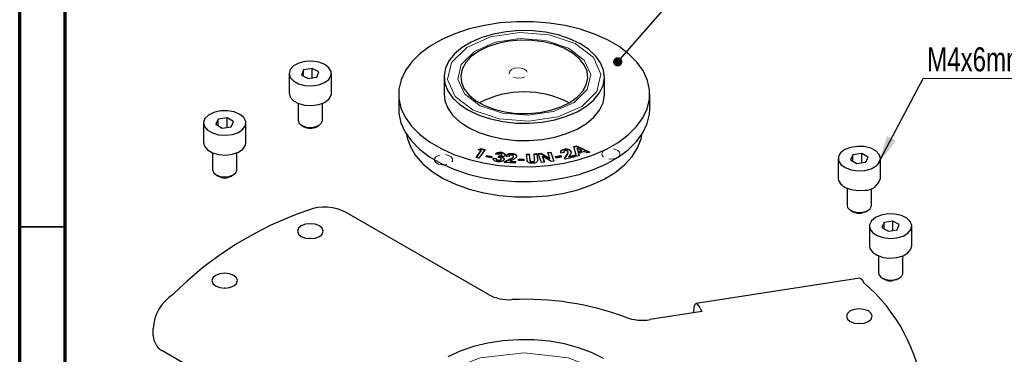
# Model space of a CAD drawing. Header units: millimetres. Extents: x 15 to 415, y 5 to 292.
# Tile 5 of 23: x 15 to 123, y 134 to 171. Entities that reach past the tile are written whole.
import ezdxf

# ---------------------------------------------------------------- set-up
doc = ezdxf.new("R2010")
doc.units = ezdxf.units.MM
doc.linetypes.add('HIDDEN', pattern=[1.905, 1.27, -0.635])
doc.styles.add('SLDTEXTSTYLE0', font='TXT', dxfattribs={"width": 0.75})
doc.dimstyles.new('SLDDIMSTYLE0', dxfattribs={"dimtxt": 0.18, "dimasz": 1.016, "dimexe": 0, "dimexo": 0.0625, "dimgap": 0, "dimtad": 0, "dimtih": 1, "dimtoh": 1, "dimdec": 0, "dimrnd": 1e-09, "dimzin": 0, "dimdsep": 46, "dimtxsty": 'Standard', "dimblk1": 'DOT', "dimblk2": 'DOT', "dimsah": 1, "dimcen": 0.09, "dimadec": 0, "dimazin": 0, "dimtfac": 1.016, "dimtdec": 0, "dimtofl": 0, "dimtmove": 0, "dimatfit": 3, "dimldrblk": 'DOT', "dimfxl": 1, "dimfrac": 2, "dimtolj": 1, "dimtzin": 0, "dimarcsym": 0})
doc.dimstyles.new('SLDDIMSTYLE1', dxfattribs={"dimtxt": 0.18, "dimasz": 3.302, "dimexe": 0, "dimexo": 0.0625, "dimgap": 0, "dimtad": 0, "dimtih": 1, "dimtoh": 1, "dimdec": 0, "dimrnd": 1e-09, "dimzin": 0, "dimdsep": 46, "dimtxsty": 'Standard', "dimsah": 1, "dimcen": 0.09, "dimadec": 0, "dimazin": 0, "dimtfac": 3.302, "dimtdec": 0, "dimtofl": 0, "dimtmove": 0, "dimatfit": 3, "dimfxl": 1, "dimfrac": 2, "dimtolj": 1, "dimtzin": 0, "dimarcsym": 0})

# ---------------------------------------------------------------- blocks, each defined once
blk = doc.blocks.new('SW_NOTE_0_4')
at = {"color": 0, "linetype": 'Continuous', "lineweight": 0}
blk.add_line((24.53, 0), (0, 0), dxfattribs=at)
at = {"color": 0, "linetype": 'Continuous', "lineweight": 0, "insert": (0.45, 3.44), "char_height": 2.646, "attachment_point": 1, "style": 'SLDTEXTSTYLE0'}
blk.add_mtext('M4x6mm CHC', dxfattribs=at)
blk = doc.blocks.new('_Dot')
at = {"color": 0, "linetype": 'ByBlock', "lineweight": -2}
blk.add_line((-0.5, 0), (-1, 0), dxfattribs=at)
at = {"color": 0, "linetype": 'ByBlock', "const_width": 0.5}
blk.add_lwpolyline([(-0.25, 0, 1), (0.25, 0, 1)], format="xyb", close=True, dxfattribs=at)

msp = doc.modelspace()

# ---------------------------------------------------------------- linework, layer by layer
at = {"color": 7, "linetype": 'Continuous', "lineweight": 70}
for p, q in [((15, 5), (15, 292)), ((20, 10), (20, 287))]:
    msp.add_line(p, q, dxfattribs=at)
at = {"color": 7, "linetype": 'Continuous', "lineweight": 25}
for p, q in [((44.6782, 165.3697), (44.6782, 163.192)), ((46.2799, 165.7631), (46.0554, 165.2007)), ((46.0554, 165.2007), (46.787, 164.8073)), ((47.2361, 165.9321), (46.2799, 165.7631)), ((46.2799, 165.08), (46.2799, 165.7631)), ((46.787, 164.8073), (47.7432, 164.9763)), ((47.9677, 165.5387), (47.2361, 165.9321)), ((47.2361, 164.8867), (47.2361, 165.9321)), ((47.7432, 164.9763), (47.9677, 165.5387)), ((49.3449, 163.192), (49.3449, 165.3697)), ((61.7484, 164.994), (61.7484, 163.0885)), ((79.4151, 163.0885), (79.4151, 164.994)), ((56.7484, 163.0885), (56.7484, 161.4552)), ((84.4151, 161.4552), (84.4151, 163.0885)), ((45.6782, 162.0869), (45.6782, 160.1976)), ((48.3449, 160.1976), (48.3449, 162.0869)), ((35.2501, 159.9283), (35.2501, 157.7506)), ((36.8786, 160.3377), (36.6167, 159.7807)), ((36.6167, 159.7807), (37.3216, 159.3713)), ((37.8453, 160.4853), (36.8786, 160.3377)), ((36.8786, 159.6286), (36.8786, 160.3377)), ((37.3216, 159.3713), (38.2883, 159.519)), ((38.5502, 160.076), (37.8453, 160.4853)), ((37.8453, 159.4513), (37.8453, 160.4853)), ((38.2883, 159.519), (38.5502, 160.076)), ((39.9168, 157.7506), (39.9168, 159.9283)), ((46.0682, 159.6538), (46.3041, 159.5175)), ((47.719, 159.5175), (47.9549, 159.6538)), ((76.0495, 157.3269), (76.3441, 157.4233)), ((76.3276, 156.2536), (76.0495, 157.3269)), ((76.0625, 157.2767), (76.3441, 157.3688)), ((76.3441, 157.4233), (77.7972, 156.7351)), ((76.3441, 157.3688), (76.3441, 157.4233)), ((76.3441, 157.3688), (77.7293, 156.7128)), ((36.2501, 156.6455), (36.2501, 154.7563)), ((38.9168, 154.7563), (38.9168, 156.6455)), ((65.2791, 156.1436), (65.8471, 156.9039)), ((65.3133, 156.135), (65.8471, 156.8495)), ((65.5167, 156.9861), (65.8168, 157.1076)), ((65.8471, 156.9039), (65.5167, 156.9861)), ((66.2737, 156.9939), (65.5823, 156.068)), ((65.6, 156.9654), (65.8168, 157.0531)), ((65.8168, 157.1076), (66.2737, 156.9939)), ((65.8168, 157.0531), (65.8168, 157.1076)), ((65.8168, 157.0531), (66.2395, 156.948)), ((65.8471, 156.8495), (65.8471, 156.9039)), ((66.3783, 156.1915), (66.4713, 156.357)), ((66.9517, 156.0839), (66.3783, 156.1915)), ((66.4059, 156.1863), (66.4713, 156.3025)), ((66.4713, 156.357), (67.0447, 156.2494)), ((66.4713, 156.3025), (66.4713, 156.357)), ((66.4713, 156.3025), (67.0171, 156.2002)), ((67.0447, 156.2494), (66.9517, 156.0839)), ((67.7402, 156.4636), (67.4265, 156.5049)), ((67.6328, 156.6091), (67.6328, 156.6635)), ((67.7115, 156.1622), (67.7751, 156.3238)), ((67.7309, 156.1573), (67.7751, 156.2694)), ((67.7751, 156.2694), (67.7751, 156.3238)), ((68.0628, 156.6501), (68.0628, 156.7045)), ((68.121, 156.3534), (68.121, 156.4079)), ((68.121, 156.3534), (68.1211, 156.3766)), ((68.1258, 156.3698), (68.1258, 156.4379)), ((68.1303, 156.147), (68.1303, 156.2015)), ((68.903, 156.251), (68.5803, 156.2732)), ((69.2488, 156.5258), (69.2488, 156.5802)), ((69.4015, 156.1985), (69.3984, 156.22)), ((69.4015, 156.1985), (69.4015, 156.253)), ((69.4035, 156.2135), (69.4035, 156.2815)), ((70.823, 156.5131), (71.139, 156.5242)), ((70.8869, 155.9069), (70.823, 156.5131)), ((70.8287, 156.4589), (71.139, 156.4698)), ((71.139, 156.5242), (71.2087, 155.8631)), ((71.139, 156.4698), (71.139, 156.5242)), ((71.139, 156.4698), (71.2087, 155.8086)), ((71.6582, 156.5424), (71.9742, 156.5535)), ((71.7253, 155.9055), (71.6582, 156.5424)), ((71.6639, 156.4882), (71.9742, 156.4991)), ((71.9742, 156.5535), (72.0381, 155.9473)), ((71.9742, 156.4991), (71.9742, 156.5535)), ((71.9742, 156.4991), (72.0381, 155.8929)), ((72.1318, 156.5686), (72.4452, 156.6051)), ((72.4782, 155.5758), (72.1318, 156.5686)), ((72.1501, 156.5163), (72.4452, 156.5507)), ((72.4452, 156.6051), (73.4112, 156.0376)), ((72.4452, 156.5507), (72.4452, 156.6051)), ((72.4452, 156.5507), (73.4112, 155.9831)), ((72.5784, 156.2651), (72.8056, 155.6138)), ((73.5424, 155.6996), (72.5784, 156.2651)), ((72.5784, 156.2107), (72.5784, 156.2651)), ((72.5784, 156.2107), (72.7873, 155.6117)), ((73.1831, 156.6909), (73.5104, 156.7287)), ((73.4112, 156.0376), (73.1831, 156.6909)), ((73.2013, 156.6386), (73.5104, 156.6743)), ((73.5104, 156.7287), (73.8568, 155.7359)), ((73.5104, 156.6743), (73.5104, 156.7287)), ((73.5104, 156.6743), (73.8386, 155.7338)), ((74.0145, 156.2348), (74.5932, 156.3399)), ((74.1054, 156.0678), (74.0145, 156.2348)), ((74.0415, 156.1853), (74.5932, 156.2855)), ((74.5932, 156.3399), (74.6841, 156.1729)), ((74.5932, 156.2855), (74.5932, 156.3399)), ((74.5932, 156.2855), (74.6571, 156.168)), ((74.9571, 156.6636), (74.6568, 156.5907)), ((74.9288, 156.7532), (74.9288, 156.6851)), ((74.9762, 156.9953), (74.9762, 157.0498)), ((75.0113, 156.0319), (75.2981, 156.4479)), ((75.0306, 156.0055), (75.2981, 156.3935)), ((76.1945, 156.2185), (75.0733, 155.9469)), ((75.4186, 156.6532), (75.4186, 156.7212)), ((75.5996, 156.3978), (75.4984, 156.2435)), ((75.4984, 156.2435), (76.0748, 156.3831)), ((75.4984, 156.1891), (76.0748, 156.3286)), ((75.4984, 156.1891), (75.4984, 156.2435)), ((75.6859, 156.8417), (75.6859, 156.8961)), ((76.0748, 156.3831), (76.1945, 156.2185)), ((76.0748, 156.3286), (76.0748, 156.3831)), ((76.0748, 156.3286), (76.1608, 156.2104)), ((76.6294, 156.3525), (76.3276, 156.2536)), ((76.4286, 157.088), (76.4286, 157.1424)), ((76.4286, 157.1424), (76.5227, 156.7735)), ((76.9282, 156.9062), (76.4286, 157.1424)), ((76.4286, 157.088), (76.5227, 156.7191)), ((76.5227, 156.7735), (76.9282, 156.9062)), ((76.5227, 156.7191), (76.9282, 156.8518)), ((76.5227, 156.7191), (76.5227, 156.7735)), ((77.1976, 156.7784), (76.5752, 156.5745)), ((76.5752, 156.5745), (76.6294, 156.3525)), ((76.5752, 156.5201), (76.5752, 156.5745)), ((76.5752, 156.5201), (76.6171, 156.3485)), ((76.9282, 156.8518), (76.9282, 156.9062)), ((77.4954, 156.6362), (77.1976, 156.7784)), ((77.7972, 156.7351), (77.4954, 156.6362)), ((106.7885, 156.4258), (106.5266, 155.8688)), ((107.7552, 156.5735), (106.7885, 156.4258)), ((106.7885, 155.7168), (106.7885, 156.4258)), ((108.4601, 156.1641), (107.7552, 156.5735)), ((107.7552, 155.5394), (107.7552, 156.5735)), ((65.5823, 156.068), (65.2791, 156.1436)), ((67.1816, 156.0674), (67.505, 156.0251)), ((67.1816, 156.013), (67.1816, 156.0674)), ((67.1816, 156.013), (67.5038, 155.9708)), ((67.5038, 156.0074), (67.5038, 155.9394)), ((67.7191, 155.783), (67.7191, 155.8375)), ((68.0416, 155.8942), (68.0416, 155.9487)), ((68.0416, 155.8942), (68.0424, 155.9255)), ((68.048, 155.9187), (68.048, 155.9867)), ((68.3921, 155.5966), (68.4111, 155.688)), ((69.5956, 155.5137), (68.3921, 155.5966)), ((68.4033, 155.5959), (68.4111, 155.6336)), ((68.4111, 155.688), (69.0139, 155.9672)), ((68.4111, 155.6336), (69.0139, 155.9128)), ((68.4111, 155.6336), (68.4111, 155.688)), ((69.2329, 155.838), (69.0131, 155.7329)), ((69.0131, 155.7329), (69.6322, 155.6902)), ((69.0131, 155.6784), (69.0131, 155.7329)), ((69.0131, 155.6784), (69.621, 155.6366)), ((69.6322, 155.6902), (69.5956, 155.5137)), ((69.9317, 155.7895), (69.9401, 155.9649)), ((70.5399, 155.7796), (69.9317, 155.7895)), ((69.9343, 155.7894), (69.9401, 155.9104)), ((69.9401, 155.9649), (70.5483, 155.9549)), ((69.9401, 155.9104), (69.9401, 155.9649)), ((69.9401, 155.9104), (70.5457, 155.9005)), ((70.5483, 155.9549), (70.5399, 155.7796)), ((71.4832, 155.6189), (71.4832, 155.6733)), ((71.729, 155.7869), (71.729, 155.855)), ((72.8056, 155.6138), (72.4782, 155.5758)), ((73.4112, 155.9831), (73.4112, 156.0376)), ((73.8568, 155.7359), (73.5424, 155.6996)), ((74.6841, 156.1729), (74.1054, 156.0678)), ((75.0733, 155.9469), (75.0113, 156.0319)), ((105.16, 156.0165), (105.16, 153.8388)), ((106.5266, 155.8688), (107.2315, 155.4595)), ((107.2315, 155.4595), (108.1982, 155.6071)), ((108.1982, 155.6071), (108.4601, 156.1641)), ((109.8267, 153.8388), (109.8267, 156.0165)), ((36.6401, 154.2124), (36.876, 154.0762)), ((38.2909, 154.0762), (38.5268, 154.2124)), ((106.16, 152.7336), (106.16, 150.8444)), ((108.8267, 150.8444), (108.8267, 152.7336)), ((66.6305, 141.0583), (50.972, 150.0955)), ((106.55, 150.3006), (106.7859, 150.1643)), ((108.2008, 150.1643), (108.4367, 150.3006)), ((110.2126, 148.9768), (109.9881, 148.4144)), ((111.1688, 149.1458), (110.2126, 148.9768)), ((110.2126, 148.2937), (110.2126, 148.9768)), ((111.9004, 148.7524), (111.1688, 149.1458)), ((111.1688, 148.1004), (111.1688, 149.1458)), ((111.6759, 148.19), (111.9004, 148.7524)), ((108.6109, 148.5834), (108.6109, 146.4057)), ((109.9881, 148.4144), (110.7198, 148.021)), ((110.7198, 148.021), (111.6759, 148.19)), ((113.2776, 146.4057), (113.2776, 148.5834)), ((109.6109, 145.3005), (109.6109, 143.4113)), ((112.2776, 143.4113), (112.2776, 145.3005)), ((107.5465, 142.8539), (89.5158, 140.0656)), ((110.001, 142.8675), (110.2368, 142.7312)), ((111.6518, 142.7312), (111.8876, 142.8675)), ((90.1469, 139.1791), (84.4645, 138.3003)), ((89.9743, 139.5507), (90.1469, 139.1791)), ((107.5627, 137.8583), (107.424, 137.8583)), ((29.7082, 136.5196), (29.7082, 137.3362)), ((41.9647, 128.3569), (30.651, 134.8866))]:
    msp.add_line(p, q, dxfattribs=at)
at = {"color": 7, "linetype": 'Continuous', "lineweight": 35}
for p, q in [((15, 148.5), (20, 148.5)), ((20, 148.5), (15, 148.5))]:
    msp.add_line(p, q, dxfattribs=at)
at = {"color": 7, "linetype": 'Continuous', "lineweight": 25, "flags": 128}
for points in [[(71.4215, 155.1193), (73.2166, 155.2508), (74.9666, 155.5163), (76.6416, 155.9114), (78.2129, 156.4293), (79.6537, 157.0612), (80.9392, 157.7961), (82.0475, 158.6217), (82.9596, 159.5236), (83.6599, 160.4866), (84.1364, 161.494), (84.3811, 162.5288), (84.3896, 163.5731), (84.1619, 164.6092), (83.7018, 165.6192), (83.0172, 166.5859), (82.1198, 167.4927), (81.025, 168.3243), (79.7516, 169.0662), (78.3212, 169.7058), (76.7584, 170.2322), (75.09, 170.6364), (73.3444, 170.9115), (71.5515, 171.0527), (69.742, 171.0576), (67.9469, 170.9261), (66.1969, 170.6606), (64.5219, 170.2655), (62.9506, 169.7476), (61.5099, 169.1157), (60.2244, 168.3808), (59.1161, 167.5552), (58.204, 166.6533), (57.5037, 165.6903), (57.0271, 164.6829), (56.7825, 163.6481), (56.774, 162.6038), (57.0017, 161.5678), (57.4618, 160.5578), (58.1464, 159.591), (59.0437, 158.6842), (60.1385, 157.8527), (61.412, 157.1107), (62.8423, 156.4711), (64.4051, 155.9447), (66.0736, 155.5405), (67.8192, 155.2654), (69.6121, 155.1243), (71.4215, 155.1193)], [(71.118, 159.9052), (72.5619, 160.0256), (73.9518, 160.2815), (75.2498, 160.6659), (76.4205, 161.1683), (77.4319, 161.7752), (78.2564, 162.4698), (78.8716, 163.2333), (79.2607, 164.0448), (79.413, 164.8822), (79.3244, 165.7226), (78.9974, 166.5432), (78.4408, 167.3215), (77.6698, 168.0363), (76.7055, 168.6681), (75.5742, 169.1998), (74.3066, 169.6166), (72.9375, 169.9074), (71.5041, 170.0642), (70.0455, 170.0827), (68.6016, 169.9623), (67.2117, 169.7065), (65.9137, 169.3221), (64.7431, 168.8196), (63.7317, 168.2128), (62.9072, 167.5181), (62.292, 166.7547), (61.9029, 165.9432), (61.7506, 165.1058), (61.8391, 164.2653), (62.1662, 163.4447), (62.7228, 162.6664), (63.4937, 161.9516), (64.458, 161.3198), (65.5894, 160.7882), (66.8569, 160.3713), (68.2261, 160.0805), (69.6594, 159.9237), (71.118, 159.9052)], [(71.0067, 160.9614), (72.2833, 161.0751), (73.502, 161.3223), (74.6213, 161.6945), (75.603, 162.1791), (76.4137, 162.7595), (77.0258, 163.416), (77.4184, 164.1263), (77.5783, 164.8661), (77.4999, 165.6102), (77.1858, 166.3334), (76.647, 167.011), (75.9015, 167.6198), (74.9749, 168.1393), (73.8987, 168.5516), (72.7096, 168.8428), (71.4479, 169.0029), (70.1568, 169.0265), (68.8802, 168.9128), (67.6615, 168.6656), (66.5423, 168.2934), (65.5606, 167.8088), (64.7499, 167.2284), (64.1378, 166.5719), (63.7451, 165.8616), (63.5853, 165.1218), (63.6637, 164.3777), (63.9777, 163.6545), (64.5166, 162.977), (65.262, 162.3681), (66.1886, 161.8486), (67.2648, 161.4363), (68.454, 161.1451), (69.7156, 160.985), (71.0067, 160.9614)], [(48.6021, 166.355), (47.9616, 166.5997), (47.2181, 166.7111), (46.4523, 166.6771), (45.747, 166.5015), (45.1788, 166.2032), (44.8092, 165.8146), (44.6783, 165.3778), (44.8002, 164.9401), (45.1617, 164.5489), (45.7237, 164.2467), (46.4252, 164.0662), (47.1903, 164.027), (47.9361, 164.1333), (48.5816, 164.3735), (49.057, 164.7217), (49.3107, 165.1401), (49.3153, 165.5834), (49.0703, 166.0036), (48.6021, 166.355)], [(44.6782, 163.192), (44.8002, 162.7624), (45.1617, 162.3712), (45.7237, 162.069), (46.4252, 161.8885), (47.1903, 161.8493), (47.9361, 161.9555), (48.5816, 162.1958), (49.057, 162.544), (49.3107, 162.9624), (49.3449, 163.192)], [(61.7484, 163.0885), (61.8391, 162.3598), (62.1662, 161.5392), (62.7228, 160.7609), (63.4937, 160.0461), (64.458, 159.4143), (65.5894, 158.8827), (66.8569, 158.4658), (68.2261, 158.175), (69.6594, 158.0182), (71.118, 157.9997)], [(71.118, 157.9997), (72.5619, 158.1201), (73.9518, 158.376), (75.2498, 158.7604), (76.4205, 159.2628), (77.4319, 159.8697), (78.2564, 160.5643), (78.8716, 161.3278), (79.2607, 162.1393), (79.413, 162.9767), (79.4151, 163.0885)], [(39.2385, 160.8776), (38.6148, 161.1363), (37.8793, 161.2641), (37.1118, 161.2472), (36.3954, 161.0874), (35.8077, 160.8019), (35.4124, 160.4218), (35.2524, 159.9882), (35.345, 159.5481), (35.6802, 159.1493), (36.2217, 158.8348), (36.9107, 158.6389), (37.6726, 158.5826), (38.4248, 158.6723), (39.0859, 158.898), (39.5842, 159.2354), (39.8656, 159.6478), (39.8998, 160.0907), (39.6829, 160.516), (39.2385, 160.8776)], [(56.7484, 161.4552), (56.774, 160.9705), (57.0017, 159.9345), (57.4618, 158.9245), (58.1464, 157.9578), (59.0437, 157.0509), (60.1385, 156.2194), (61.412, 155.4775), (62.8423, 154.8378), (64.4051, 154.3114), (66.0736, 153.9072), (67.8192, 153.6322), (69.6121, 153.491), (71.4215, 153.4861)], [(71.4215, 153.4861), (73.2166, 153.6175), (74.9666, 153.883), (76.6416, 154.2781), (78.2129, 154.796), (79.6537, 155.4279), (80.9392, 156.1629), (82.0475, 156.9884), (82.9596, 157.8903), (83.6599, 158.8533), (84.1364, 159.8608), (84.3811, 160.8955), (84.4151, 161.4552)], [(45.6782, 160.1976), (45.679, 160.1704), (45.7985, 159.8782), (46.1027, 159.6346), (46.5452, 159.4767), (47.0587, 159.4286), (47.565, 159.4976), (47.9871, 159.6731), (48.2607, 159.9285), (48.3449, 160.1976)], [(57.6264, 158.6562), (57.6899, 158.312), (58.0377, 157.3078), (58.6192, 156.3404), (59.4236, 155.4276), (60.4358, 154.5866), (61.6371, 153.8329), (63.0049, 153.1807), (64.5139, 152.642), (66.1359, 152.227), (67.8408, 151.9432), (69.5967, 151.7962), (71.3709, 151.7884)], [(71.3709, 151.7884), (73.1305, 151.9202), (74.8426, 152.189), (76.4753, 152.5899), (77.9982, 153.1153), (79.3829, 153.7556), (80.6038, 154.4987), (81.6379, 155.3308), (82.4661, 156.2364), (83.0728, 157.1987), (83.447, 158.1997), (83.5371, 158.6562)], [(35.2501, 157.7506), (35.345, 157.3704), (35.6802, 156.9715), (36.2217, 156.6571), (36.9107, 156.4611), (37.6726, 156.4049), (38.4248, 156.4945), (39.0859, 156.7203), (39.5842, 157.0577), (39.8656, 157.4701), (39.9168, 157.7506)], [(108.0902, 154.7146), (108.7903, 154.897), (109.3498, 155.2007), (109.7082, 155.5928), (109.8265, 156.0308), (109.6921, 156.4673), (109.3193, 156.8549), (108.7487, 157.1516), (108.042, 157.3254), (107.2759, 157.3573), (106.5334, 157.2439), (105.8948, 156.9975), (105.4295, 156.6448), (105.1879, 156.224), (105.1961, 155.7807), (105.4532, 155.363), (105.9314, 155.016), (106.5788, 154.7775), (107.3254, 154.6733), (108.0902, 154.7146)], [(36.2501, 154.7563), (36.35, 154.464), (36.6377, 154.2138), (37.0693, 154.0462), (37.5793, 153.9867), (38.0898, 154.0444), (38.5233, 154.2104), (38.8137, 154.4596), (38.9168, 154.7539), (38.9168, 154.7563)], [(105.16, 153.8388), (105.1961, 153.603), (105.4532, 153.1852), (105.9314, 152.8383), (106.5788, 152.5998), (107.3254, 152.4956), (108.0902, 152.5369)], [(106.16, 150.8444), (106.2044, 150.6476), (106.433, 150.3779), (106.8231, 150.1792), (107.3152, 150.0818), (107.8344, 150.1005)], [(107.8344, 150.1005), (108.3017, 150.2324), (108.6459, 150.4576), (108.8147, 150.7416), (108.8267, 150.8444)], [(108.2008, 150.1643), (108.0996, 150.1132), (107.7491, 150.0142)], [(111.6275, 147.2958), (112.3149, 147.4936), (112.8538, 147.8095), (113.1857, 148.2092), (113.2748, 148.6496), (113.1113, 149.0827), (112.713, 149.4618), (112.123, 149.7456), (111.4053, 149.9035), (110.6376, 149.9184), (109.9031, 149.7886), (109.2815, 149.5282), (108.8401, 149.1654), (108.6267, 148.7395), (108.6644, 148.2968), (108.9492, 147.8851), (109.4502, 147.549), (110.1131, 147.3251), (110.866, 147.2375), (111.6275, 147.2958)], [(48.0133, 148.6063), (47.5537, 148.7836), (47.0115, 148.8458), (46.4694, 148.7836), (46.0098, 148.6063), (45.7027, 148.3411), (45.5949, 148.0282), (45.7027, 147.7153), (46.0098, 147.45), (46.4694, 147.2728), (47.0115, 147.2106), (47.5537, 147.2728), (48.0133, 147.45), (48.3204, 147.7153), (48.4282, 148.0282), (48.3204, 148.3411), (48.0133, 148.6063)], [(47.0809, 147.2115), (47.0115, 147.2125), (46.9422, 147.2115)], [(108.6109, 146.4057), (108.6644, 146.1191), (108.9492, 145.7074), (109.4502, 145.3713), (110.1131, 145.1474), (110.866, 145.0598), (111.6275, 145.118)], [(111.6275, 145.118), (112.3149, 145.3158), (112.8538, 145.6318), (113.1857, 146.0315), (113.2776, 146.4057)], [(38.5852, 143.165), (38.1256, 143.3422), (37.5835, 143.4044), (37.0413, 143.3422), (36.5817, 143.165), (36.2746, 142.8997), (36.1668, 142.5868), (36.2746, 142.2739), (36.5817, 142.0087), (37.0413, 141.8314), (37.5835, 141.7692), (38.1256, 141.8314), (38.5852, 142.0087), (38.8923, 142.2739), (39.0001, 142.5868), (38.8923, 142.8997), (38.5852, 143.165)], [(109.6109, 143.4113), (109.6694, 143.186), (109.9158, 142.9216), (110.3188, 142.7317), (110.8171, 142.6453), (111.3347, 142.6755)], [(111.3347, 142.6755), (111.7928, 142.8178), (112.1218, 143.0504), (112.2715, 143.3379), (112.2776, 143.4113)], [(107.5465, 142.8539), (107.5736, 142.8554), (107.7078, 142.7926), (107.8535, 142.6183), (108.0049, 142.3391)], [(111.6518, 142.7312), (111.5807, 142.694), (111.2371, 142.5873)], [(37.6528, 141.7702), (37.5835, 141.7712), (37.5141, 141.7702)], [(89.9743, 139.5507), (89.8229, 139.8299), (89.6772, 140.0043), (89.543, 140.067), (89.4253, 140.0158), (89.3287, 139.8525), (89.257, 139.5835), (89.2128, 139.2191), (89.2026, 139.0331)], [(108.4951, 139.2531), (108.0355, 139.4303), (107.4933, 139.4926), (106.9512, 139.4303), (106.4916, 139.2531), (106.1845, 138.9878), (106.0767, 138.6749), (106.1845, 138.3621), (106.4916, 138.0968), (106.9512, 137.9196), (107.4933, 137.8573), (108.0355, 137.9196), (108.4951, 138.0968), (108.8022, 138.3621), (108.91, 138.6749), (108.8022, 138.9878), (108.4951, 139.2531)], [(79.3028, 134.0166), (78.0042, 134.6682), (76.5611, 135.209), (75.0016, 135.6287), (73.3562, 135.9191), (71.6567, 136.0744), (69.9363, 136.0917), (68.2285, 135.9707), (66.5664, 135.7137), (64.9826, 135.3257), (63.5077, 134.8142), (62.1705, 134.1892)]]:
    msp.add_lwpolyline(points, dxfattribs=at)
at = {"color": 7, "linetype": 'Continuous', "lineweight": 0, "flags": 128}
for points in [[(71.0957, 160.1165), (67.8225, 160.3742), (64.9694, 161.3353), (62.9707, 162.8534), (62.1307, 164.6973), (62.5773, 166.5864), (64.2425, 168.2331), (66.8729, 169.3866), (70.0678, 169.8714), (73.341, 169.6137), (76.1941, 168.6526), (78.1928, 167.1345), (79.0328, 165.2906), (78.5862, 163.4015), (76.921, 161.7548), (74.2907, 160.6013), (71.0957, 160.1165)], [(71.0269, 160.7694), (68.1919, 160.9926), (65.7207, 161.825), (63.9895, 163.1399), (63.262, 164.737), (63.6488, 166.3733), (65.0911, 167.7995), (67.3693, 168.7987), (70.1366, 169.2186), (72.9717, 168.9953), (75.4429, 168.1629), (77.174, 166.848), (77.9016, 165.2509), (77.5148, 163.6146), (76.0724, 162.1884), (73.7942, 161.1893), (71.0269, 160.7694)], [(61.6251, 132.5194), (58.8793, 130.1477), (57.9151, 127.3501), (58.8793, 124.5525), (61.6251, 122.1808), (65.7345, 120.5961), (70.5818, 120.0396), (75.4291, 120.5961), (79.5385, 122.1808), (82.2842, 124.5525), (83.2484, 127.3501), (82.2842, 130.1477), (79.5385, 132.5194), (75.4291, 134.1041), (70.5818, 134.6606), (65.7345, 134.1041), (61.6251, 132.5194)]]:
    msp.add_lwpolyline(points, dxfattribs=at)
at = {"color": 7, "linetype": 'HIDDEN', "lineweight": 0, "flags": 128}
for points in [[(69.8736, 165.9984), (69.4962, 165.9412), (69.1855, 165.8049), (68.9888, 165.6104), (68.9361, 165.3873), (69.0353, 165.1695), (69.2714, 164.9902), (69.6084, 164.8767), (69.995, 164.8462), (70.3723, 164.9035), (70.683, 165.0398), (70.8797, 165.2342), (70.9324, 165.4574), (70.8332, 165.6752), (70.5971, 165.8545), (70.2601, 165.968), (69.8736, 165.9984)], [(60.8509, 155.563), (61.1255, 155.403), (61.4853, 155.3159), (61.8754, 155.3148), (62.2366, 155.4), (62.5138, 155.5585), (62.6648, 155.7661), (62.6667, 155.9913), (62.519, 156.1998), (62.2444, 156.3598), (61.8847, 156.4469), (61.4945, 156.448), (61.1333, 156.3628), (60.8561, 156.2043), (60.7051, 155.9967), (60.7033, 155.7715), (60.8509, 155.563)], [(81.0209, 156.271), (81.1236, 156.4882), (81.0745, 156.7116), (80.881, 156.9072), (80.5726, 157.0451), (80.1962, 157.1044), (79.8091, 157.0761), (79.4703, 156.9644), (79.2313, 156.7864), (79.1286, 156.5691), (79.1777, 156.3457), (79.3712, 156.1502), (79.6796, 156.0123), (80.056, 155.953), (80.4431, 155.9813), (80.7819, 156.093), (81.0209, 156.271)]]:
    msp.add_lwpolyline(points, dxfattribs=at)
at = {"color": 7, "linetype": 'Continuous', "lineweight": 25}
for centre, radius, start, end in [((70.5818, 152.6582), 10.691, 62.436149, 117.563851), ((47.0115, 160.8303), 1.4913, 241.678289, 298.321711), ((37.5835, 155.3993), 1.5004, 241.86574, 298.13426), ((108.1369, 154.2836), 1.7473, 268.466594, 345.252017), ((59.3316, 113.5921), 38.8347, 108.803329, 135.087418), ((48.5958, 145.4441), 5.2232, 62.939339, 109.940673), ((107.4887, 151.509), 1.5173, 242.4061, 279.884978), ((95.6474, 127.8728), 19.0258, 6.95725, 49.494919), ((110.9432, 144.0921), 1.5333, 242.568676, 281.051494), ((34.3133, 137.1269), 4.6099, 122.602293, 177.397706), ((68.9221, 145.399), 4.9085, 242.169637, 273.424795), ((70.7333, 108.8463), 31.6894, 69.672494, 92.745702), ((83.6057, 143.6577), 5.4258, 249.907856, 279.107393), ((31.7549, 136.6126), 2.0489, 182.602294, 237.397707)]:
    msp.add_arc(centre, radius, start, end, dxfattribs=at)
for points, knots in [([(67.4265, 156.5049), (67.4529, 156.5399), (67.5001, 156.6026), (67.5922, 156.6449), (67.6328, 156.6635)], [0, 0, 0, 0, 0.56005698, 1, 1, 1, 1]), ([(67.4722, 156.4988), (67.4864, 156.5164), (67.5224, 156.5611), (67.5911, 156.5909), (67.6328, 156.6091)], [0, 0, 0, 0, 0.3937371, 1, 1, 1, 1]), ([(67.6328, 156.6635), (67.7095, 156.6852), (67.8467, 156.7241), (67.9967, 156.7105), (68.0628, 156.7045)], [0, 0, 0, 0, 0.558802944, 1, 1, 1, 1]), ([(67.6328, 156.6091), (67.7095, 156.6308), (67.8467, 156.6696), (67.9967, 156.6561), (68.0628, 156.6501)], [0, 0, 0, 0, 0.558802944, 1, 1, 1, 1]), ([(67.9805, 156.5249), (67.9543, 156.5268), (67.9017, 156.5306), (67.8312, 156.5158), (67.7754, 156.4931), (67.752, 156.4734), (67.7402, 156.4636)], [0, 0, 0, 0, 0.27973475, 0.55965644, 0.779889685, 1, 1, 1, 1]), ([(67.7751, 156.3238), (67.8138, 156.321), (67.8907, 156.3152), (67.9999, 156.3244), (68.0864, 156.3583), (68.1095, 156.3914), (68.121, 156.4079)], [0, 0, 0, 0, 0.28145156, 0.56112514, 0.78085081, 1, 1, 1, 1]), ([(67.7751, 156.2694), (67.8138, 156.2665), (67.8907, 156.2608), (67.9999, 156.2699), (68.0864, 156.3039), (68.1095, 156.3369), (68.121, 156.3534)], [0, 0, 0, 0, 0.28145156, 0.56112514, 0.78085081, 1, 1, 1, 1]), ([(68.121, 156.4079), (68.1237, 156.4229), (68.1293, 156.4529), (68.0917, 156.4907), (68.0392, 156.515), (68.0001, 156.5216), (67.9805, 156.5249)], [0, 0, 0, 0, 0.279387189, 0.558760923, 0.779177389, 1, 1, 1, 1]), ([(68.0628, 156.7045), (68.1316, 156.6916), (68.2691, 156.6656), (68.4037, 156.5758), (68.4766, 156.4757), (68.4632, 156.4105), (68.4565, 156.378)], [0, 0, 0, 0, 0.28011966, 0.55984514, 0.78001708, 1, 1, 1, 1]), ([(68.0628, 156.6501), (68.1311, 156.6371), (68.2676, 156.6111), (68.4072, 156.5231), (68.4436, 156.4541), (68.4592, 156.4246)], [0, 0, 0, 0, 0.36411237, 0.72771237, 1, 1, 1, 1]), ([(68.4565, 156.378), (68.4427, 156.3537), (68.4151, 156.3052), (68.3049, 156.2359), (68.1965, 156.2145), (68.1303, 156.2015)], [0, 0, 0, 0, 0.28037593, 0.56082128, 1, 1, 1, 1]), ([(68.1303, 156.2015), (68.1776, 156.1831), (68.2722, 156.1464), (68.3536, 156.0656), (68.3843, 155.9822), (68.3703, 155.9313), (68.3633, 155.9058)], [0, 0, 0, 0, 0.28000239, 0.55959939, 0.77967403, 1, 1, 1, 1]), ([(68.5803, 156.2732), (68.6014, 156.3237), (68.6435, 156.4245), (68.8209, 156.5332), (69.0374, 156.5858), (69.1783, 156.5821), (69.2488, 156.5802)], [0, 0, 0, 0, 0.28039107, 0.55947838, 0.77952221, 1, 1, 1, 1]), ([(68.5803, 156.2187), (68.6014, 156.2693), (68.6435, 156.3701), (68.8209, 156.4787), (69.0374, 156.5314), (69.1783, 156.5276), (69.2488, 156.5258)], [0, 0, 0, 0, 0.28039107, 0.55947838, 0.77952221, 1, 1, 1, 1]), ([(69.1903, 156.4031), (69.1493, 156.4026), (69.0671, 156.4017), (68.946, 156.3462), (68.9193, 156.2871), (68.903, 156.251)], [0, 0, 0, 0, 0.28001755, 0.56034535, 1, 1, 1, 1]), ([(69.0139, 155.9672), (69.1073, 156.011), (69.2374, 156.072), (69.3653, 156.1736), (69.3895, 156.2265), (69.4015, 156.253)], [0, 0, 0, 0, 0.56041093, 0.78052413, 1, 1, 1, 1]), ([(69.0139, 155.9128), (69.1073, 155.9566), (69.2374, 156.0175), (69.3653, 156.1191), (69.3895, 156.1721), (69.4015, 156.1985)], [0, 0, 0, 0, 0.56041093, 0.78052413, 1, 1, 1, 1]), ([(69.4015, 156.253), (69.4021, 156.2735), (69.4031, 156.3144), (69.3471, 156.3637), (69.2722, 156.3943), (69.2176, 156.4001), (69.1903, 156.4031)], [0, 0, 0, 0, 0.27973821, 0.55906343, 0.77932505, 1, 1, 1, 1]), ([(69.733, 156.2454), (69.7124, 156.199), (69.6712, 156.106), (69.4923, 155.9668), (69.3313, 155.8869), (69.2329, 155.838)], [0, 0, 0, 0, 0.27928157, 0.55935637, 1, 1, 1, 1]), ([(69.2488, 156.5802), (69.3265, 156.5707), (69.4817, 156.5518), (69.6453, 156.4604), (69.732, 156.3528), (69.7326, 156.2812), (69.733, 156.2454)], [0, 0, 0, 0, 0.28005662, 0.55931029, 0.77985727, 1, 1, 1, 1]), ([(69.2488, 156.5258), (69.3265, 156.5163), (69.4817, 156.4973), (69.6453, 156.406), (69.732, 156.2984), (69.7326, 156.2267), (69.733, 156.191)], [0, 0, 0, 0, 0.28005662, 0.55931029, 0.77985727, 1, 1, 1, 1]), ([(74.627, 156.6241), (74.6178, 156.6452), (74.5868, 156.7163), (74.6456, 156.832), (74.7865, 156.9397), (74.9129, 156.9768), (74.9762, 156.9953)], [0, 0, 0, 0, 0.140639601, 0.47389018, 0.736673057, 1, 1, 1, 1]), ([(74.6568, 156.5907), (74.6318, 156.6408), (74.582, 156.7408), (74.6434, 156.8863), (74.7869, 156.9942), (74.9131, 157.0312), (74.9762, 157.0498)], [0, 0, 0, 0, 0.28035898, 0.55942791, 0.77948615, 1, 1, 1, 1]), ([(75.0774, 156.8786), (75.0418, 156.8665), (74.9705, 156.8422), (74.9276, 156.7775), (74.9273, 156.7165), (74.9472, 156.6812), (74.9571, 156.6636)], [0, 0, 0, 0, 0.27875967, 0.55820207, 0.7788525, 1, 1, 1, 1]), ([(74.9326, 156.6919), (74.9306, 156.682), (74.9282, 156.6705), (74.9337, 156.6596), (74.9344, 156.6581)], [0, 0, 0, 0, 0.86071933, 1, 1, 1, 1]), ([(74.9762, 157.0498), (75.0521, 157.0637), (75.2038, 157.0916), (75.4252, 157.0589), (75.5931, 156.9897), (75.655, 156.9273), (75.6859, 156.8961)], [0, 0, 0, 0, 0.280022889, 0.559317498, 0.779848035, 1, 1, 1, 1]), ([(74.9762, 156.9953), (75.0521, 157.0093), (75.2038, 157.0371), (75.4252, 157.0044), (75.5931, 156.9352), (75.655, 156.8728), (75.6859, 156.8417)], [0, 0, 0, 0, 0.280022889, 0.559317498, 0.779848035, 1, 1, 1, 1]), ([(75.3904, 156.8081), (75.3732, 156.8261), (75.3389, 156.8621), (75.2479, 156.8892), (75.1563, 156.8944), (75.1037, 156.8839), (75.0774, 156.8786)], [0, 0, 0, 0, 0.279716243, 0.559126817, 0.779402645, 1, 1, 1, 1]), ([(75.2981, 156.4479), (75.342, 156.5128), (75.4031, 156.6033), (75.4268, 156.7285), (75.4025, 156.7816), (75.3904, 156.8081)], [0, 0, 0, 0, 0.56040706, 0.78049709, 1, 1, 1, 1]), ([(75.2981, 156.3935), (75.3451, 156.4585), (75.4076, 156.5448), (75.4146, 156.6373), (75.4164, 156.6601)], [0, 0, 0, 0, 0.75331293, 1, 1, 1, 1]), ([(75.6859, 156.8961), (75.7079, 156.8498), (75.7519, 156.7569), (75.7155, 156.5843), (75.6436, 156.4686), (75.5996, 156.3978)], [0, 0, 0, 0, 0.27926383, 0.55931829, 1, 1, 1, 1]), ([(75.6859, 156.8417), (75.7099, 156.7953), (75.7487, 156.7202), (75.7298, 156.6431), (75.7227, 156.6137)], [0, 0, 0, 0, 0.61786623, 1, 1, 1, 1]), ([(67.6338, 155.6667), (67.5507, 155.6822), (67.3849, 155.7132), (67.2237, 155.8248), (67.1603, 155.95), (67.1745, 156.0283), (67.1816, 156.0674)], [0, 0, 0, 0, 0.27996665, 0.55904727, 0.77928218, 1, 1, 1, 1]), ([(67.505, 156.0251), (67.5043, 156.0018), (67.5028, 155.9553), (67.5487, 155.8941), (67.6282, 155.8536), (67.6888, 155.8428), (67.7191, 155.8375)], [0, 0, 0, 0, 0.28056681, 0.55951902, 0.77961048, 1, 1, 1, 1]), ([(67.5073, 155.9463), (67.5072, 155.9312), (67.5069, 155.893), (67.5492, 155.8397), (67.6281, 155.7991), (67.6888, 155.7884), (67.7191, 155.783)], [0, 0, 0, 0, 0.20194843, 0.51138405, 0.75552671, 1, 1, 1, 1]), ([(68.3633, 155.9058), (68.3326, 155.8579), (68.2712, 155.762), (68.0597, 155.6796), (67.8386, 155.6481), (67.7021, 155.6605), (67.6338, 155.6667)], [0, 0, 0, 0, 0.279175, 0.55879159, 0.77920788, 1, 1, 1, 1]), ([(68.0416, 155.9487), (68.0453, 155.9687), (68.0528, 156.0086), (68.0063, 156.0641), (67.9035, 156.1283), (67.7906, 156.1483), (67.7115, 156.1622)], [0, 0, 0, 0, 0.18654715, 0.37329645, 0.56044027, 1, 1, 1, 1]), ([(67.7191, 155.8375), (67.7584, 155.8346), (67.8368, 155.8288), (67.9399, 155.8558), (68.0129, 155.8976), (68.032, 155.9317), (68.0416, 155.9487)], [0, 0, 0, 0, 0.27992647, 0.5595475, 0.77973215, 1, 1, 1, 1]), ([(67.7191, 155.783), (67.7584, 155.7801), (67.8368, 155.7743), (67.9399, 155.8013), (68.0129, 155.8432), (68.032, 155.8772), (68.0416, 155.8942)], [0, 0, 0, 0, 0.27992647, 0.5595475, 0.77973215, 1, 1, 1, 1]), ([(68.1303, 156.147), (68.1772, 156.1286), (68.271, 156.0919), (68.3522, 156.0167), (68.3651, 155.9651), (68.37, 155.9457)], [0, 0, 0, 0, 0.38486536, 0.76917349, 1, 1, 1, 1]), ([(71.5095, 155.4912), (71.441, 155.4918), (71.3042, 155.493), (71.1168, 155.5461), (70.9074, 155.6739), (70.8954, 155.8108), (70.8869, 155.9069)], [0, 0, 0, 0, 0.187172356, 0.374043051, 0.560639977, 1, 1, 1, 1]), ([(71.2087, 155.8631), (71.2117, 155.8366), (71.2175, 155.784), (71.2671, 155.712), (71.3741, 155.6748), (71.4468, 155.6738), (71.4832, 155.6733)], [0, 0, 0, 0, 0.28190603, 0.55980185, 0.77944248, 1, 1, 1, 1]), ([(71.2087, 155.8086), (71.2117, 155.7821), (71.2175, 155.7295), (71.2671, 155.6576), (71.3741, 155.6204), (71.4468, 155.6194), (71.4832, 155.6189)], [0, 0, 0, 0, 0.28190603, 0.55980185, 0.77944248, 1, 1, 1, 1]), ([(71.4832, 155.6733), (71.5285, 155.6777), (71.5965, 155.6844), (71.6685, 155.7173), (71.7477, 155.7824), (71.7353, 155.8508), (71.7253, 155.9055)], [0, 0, 0, 0, 0.24964662, 0.37533143, 0.50082767, 1, 1, 1, 1]), ([(71.4832, 155.6189), (71.5285, 155.6233), (71.5967, 155.6299), (71.6682, 155.6629), (71.7306, 155.7117), (71.7232, 155.7598), (71.7179, 155.7942)], [0, 0, 0, 0, 0.30561307, 0.45947424, 0.61310456, 1, 1, 1, 1]), ([(72.0381, 155.9473), (72.0468, 155.8883), (72.0642, 155.7709), (71.9586, 155.6121), (71.7499, 155.5106), (71.5897, 155.4976), (71.5095, 155.4912)], [0, 0, 0, 0, 0.28188845, 0.559865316, 0.779576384, 1, 1, 1, 1])]:
    msp.add_open_spline(points, degree=3, knots=knots, dxfattribs=at)

# ---------------------------------------------------------------- block references
at = {"color": 7, "linetype": 'Continuous', "lineweight": 0}
msp.add_blockref('SW_NOTE_0_4', (114.5141, 164.8103), dxfattribs=at)

# ---------------------------------------------------------------- leaders
for points, dimstyle in [([(80.8778, 166.652), (101.4437, 190.1624)], 'SLDDIMSTYLE0'), ([(109.4981, 155.3274), (114.5141, 164.8103)], 'SLDDIMSTYLE1')]:
    msp.add_leader(points, dimstyle=dimstyle, dxfattribs=at)

doc.saveas('drawing.dxf')
